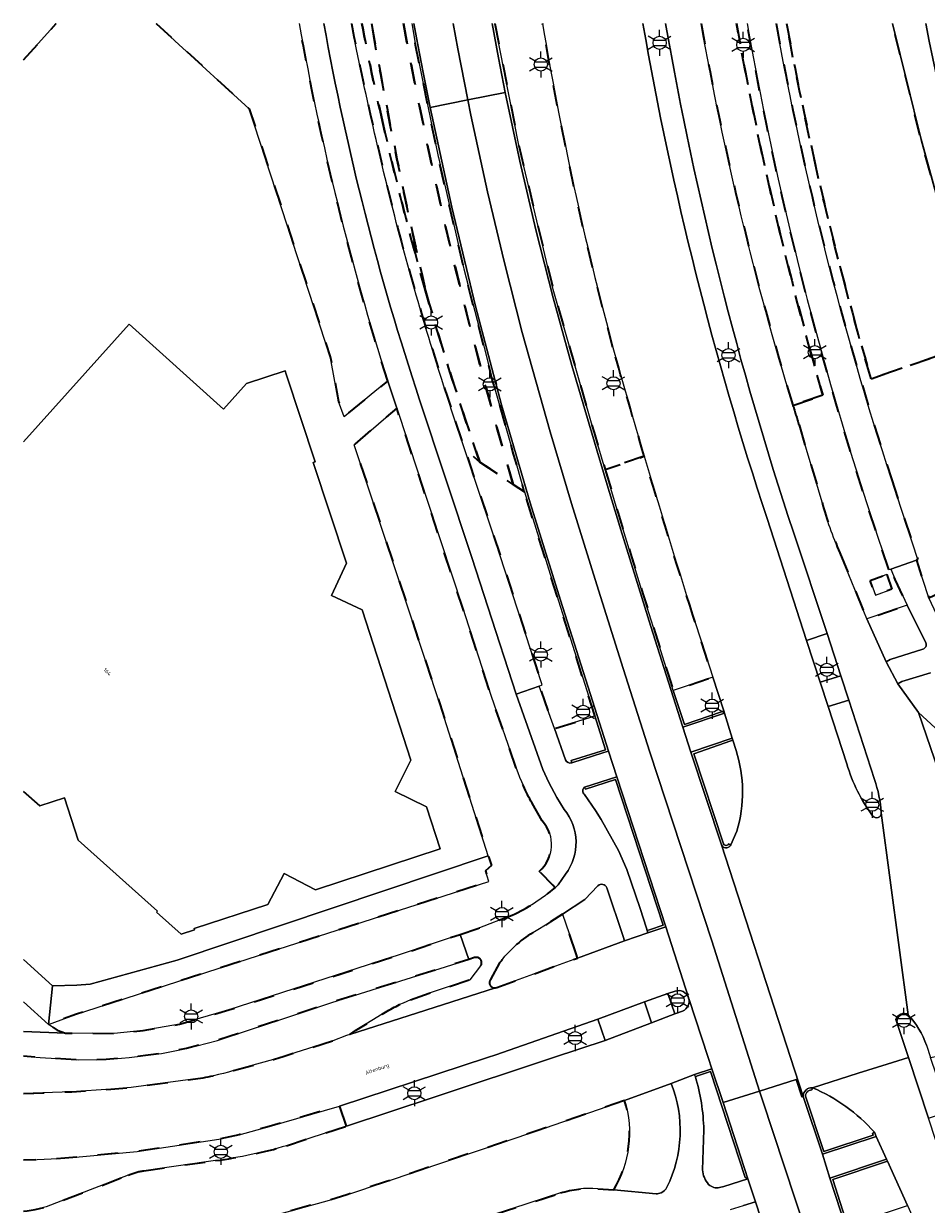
# Model space of a CAD drawing. Extents: x 105780 to 185197, y 477999 to 525027.
# Tile 79 of 256: x 105781 to 105868, y 479986 to 480100. Entities that reach past the tile are written whole.
import ezdxf
from ezdxf.enums import TextEntityAlignment as Align

# ---------------------------------------------------------------- set-up
doc = ezdxf.new("R2010")
doc.units = 0
doc.linetypes.add('XX-HIDDEN', pattern=[4, 2, -2])
for name, color, linetype, lineweight in [('B-GV-GR-MATERIAALGRENS-G', 252, 'XX-HIDDEN', 35), ('B-RO-IE-MEUBILAIR_WEGMEUBILAIR-S', 252, 'Continuous', 25), ('B-WE-GW-WATERGANG_SLOOT_INSTEEK-G', 252, 'Continuous', 30), ('B-XX-KG-KADASTRAAL_BEBOUWING-G', 252, 'Continuous', 20), ('B1-WE-OG-BEBOUWING-T18', 7, 'Continuous', 18), ('B1-WE-OG-TOPOGRAFIE-T18', 10, 'Continuous', 18), ('B1-WE-VH-VERHARDING_ASFALT-GV', 252, 'Continuous', 18), ('B1-WE-VH-VERHARDING_BETON-GV', 252, 'Continuous', 18), ('B1-WE-VH-VERHARDING_BETONSTRAATSTEEN-GV', 252, 'Continuous', 18), ('B1-WE-VH-VERHARDING_OPEN-GV', 252, 'Continuous', 18), ('B1-WE-VH-VERHARDING_TEGEL-GV', 252, 'Continuous', 18)]:
    doc.layers.add(name, color=color, linetype=linetype, lineweight=lineweight)
doc.styles.add('NLCS-ISO', font='NLCS-ISO.ttf')
doc.styles.add('NLCS-ISO-M200-T18', font='NLCS-ISO.ttf', dxfattribs={"height": 0.36})

# ---------------------------------------------------------------- blocks, each defined once
blk = doc.blocks.new('B-SIE-WEG_LICHTMAST-SO')
at = {"ltscale": 0.1}
for p, q in [((0, 1.27), (0, 2.53)), ((-1.1, 0.63), (-2.19, 1.27)), ((1.1, 0.63), (2.19, 1.27)), ((-1.1, -0.63), (-2.19, -1.27)), ((0, -1.27), (0, -2.53)), ((1.1, -0.63), (2.19, -1.27))]:
    blk.add_line(p, q, dxfattribs=at)
at = {"flags": 128}
for points in [[(-1.16, 0.5), (1.16, 0.5)], [(-1.16, -0.5), (1.16, -0.5)]]:
    blk.add_lwpolyline(points, dxfattribs=at)
at = {"ltscale": 0.1}
blk.add_circle((0, 0), 1.27, dxfattribs=at)
at = {"style": 'NLCS-ISO'}
blk.add_attdef('TYPE', text='', height=1.8, dxfattribs=at).set_placement((0, 2.53), align=Align.BOTTOM_CENTER)

msp = doc.modelspace()

# ---------------------------------------------------------------- linework, layer by layer
at = {"layer": 'B-GV-GR-MATERIAALGRENS-G', "flags": 128}
for points in [[(105780.506, 480096.497), (105783.668, 480100.013)], [(105793.34, 480100.013), (105795.146, 480098.359), (105802.341, 480091.772), (105810.202, 480067.694), (105810.957, 480063.468), (105811.525, 480061.977), (105814.68, 480064.572), (105815.729, 480065.42)], [(105827.877, 480055.436), (105828.953, 480054.717), (105828.913, 480054.843), (105827.911, 480058.362), (105825.853, 480065.593), (105825.021, 480068.833), (105823.109, 480076.278), (105823.073, 480076.418), (105821.57, 480082.97), (105820.631, 480087.065), (105820.613, 480087.145), (105819.145, 480094.39), (105818.428, 480097.932), (105818.062, 480100.013)], [(105826.103, 480100.013), (105828.402, 480088.248), (105831.751, 480074.282), (105835.69, 480060.471), (105836.758, 480056.878), (105840.542, 480058.17)], [(105862.496, 480065.665), (105873.088, 480069.281), (105870.977, 480075.547), (105867.326, 480088.792), (105864.571, 480100.013)], [(105873.088, 480069.281), (105862.496, 480065.665)], [(105854.94, 480063.078), (105857.831, 480064.072)], [(105857.831, 480064.072), (105854.94, 480063.078)], [(105828.174, 480027.993), (105825.745, 480034.95), (105822.956, 480043.561), (105816.608, 480062.799), (105815.559, 480061.923), (105812.484, 480059.273), (105820.762, 480034.209), (105825.466, 480019.495), (105825.762, 480018.57), (105825.207, 480018.044), (105825.504, 480017.016), (105809.947, 480012.015), (105785.632, 480004.199), (105782.927, 480003.201), (105783.766, 480002.642), (105784.543, 480002.357), (105789.271, 480002.327), (105792.082, 480002.601), (105795.576, 480003.206), (105800.365, 480004.596), (105816.946, 480009.956), (105822.731, 480011.903)], [(105822.261, 480061.563), (105823.162, 480058.884), (105824.652, 480057.592)], [(105855.523, 480061.195), (105857.751, 480053.705)], [(105824.652, 480057.592), (105827.877, 480055.436)], [(105840.542, 480058.17), (105836.758, 480056.878), (105836.852, 480056.563), (105838.027, 480052.658), (105839.216, 480048.758), (105840.419, 480044.862), (105841.636, 480040.97), (105842.866, 480037.083), (105843.354, 480035.494), (105847.191, 480036.805), (105845.255, 480042.783)], [(105864.467, 480055.975), (105867.023, 480048.161), (105866.877, 480048.101), (105868.08, 480044.461), (105869.419, 480045.085), (105868.709, 480047.178), (105869.577, 480047.492), (105870.422, 480044.992), (105869.921, 480044.766), (105871.259, 480041.873), (105873.22, 480042.27)], [(105859.485, 480048.815), (105862.07, 480042.443), (105865.989, 480043.747), (105864.841, 480046.245), (105864.393, 480047.253), (105864.224, 480047.204)], [(105830.689, 480022.879), (105829.699, 480024.605)], [(105831.917, 480016.425), (105831.722, 480016.68), (105830.388, 480018.003)], [(105822.731, 480011.903), (105824.455, 480012.489), (105827.771, 480013.779)], [(105833.953, 480010.039), (105832.657, 480013.856), (105831.487, 480013.107), (105829.781, 480012.089)], [(105824.142, 480009.658), (105823.585, 480009.477), (105810.321, 480005.321), (105807.047, 480004.216), (105799.248, 480001.652), (105796.267, 480000.871), (105793.831, 480000.397), (105790.718, 480000), (105788.491, 479999.8), (105785.827, 479999.755), (105782.103, 480000), (105780.506, 480000.128)], [(105826.17, 480006.742), (105826.283, 480006.778), (105834.104, 480009.619), (105833.953, 480010.039)], [(105817.945, 480005.566), (105819.746, 480006.209), (105821.663, 480006.856), (105823.663, 480007.517), (105824.717, 480008.859)], [(105826.562, 480009.14), (105825.669, 480007.528)], [(105812.058, 480002.236), (105812.626, 480002.614), (105815.19, 480004.182)], [(105800.812, 479998.73), (105804.673, 479999.813), (105805.287, 480000), (105805.626, 480000.103), (105810.414, 480001.61), (105811.753, 480002.117), (105812.058, 480002.236)], [(105780.506, 479996.522), (105785.162, 479996.69), (105788.932, 479996.932), (105790.916, 479997.103), (105796.878, 479997.894)], [(105838.653, 479995.836), (105830.169, 479992.901), (105815.524, 479987.974), (105811.789, 479986.727), (105809.868, 479986.128), (105803.065, 479984.273)], [(105811.732, 479993.368), (105811.077, 479995.302), (105804.249, 479993.334), (105801.357, 479992.525), (105799.403, 479992.11), (105791.494, 479990.905), (105784.489, 479990.245), (105780.506, 479990.057)], [(105805.938, 479991.467), (105811.732, 479993.368)], [(105792.141, 479989.044), (105799.072, 479990.023)], [(105780.506, 479985.141), (105780.841, 479985.164), (105781.625, 479985.277), (105782.684, 479985.538), (105790.611, 479988.609)], [(105803.509, 479977.991), (105804.506, 479978.201), (105804.582, 479977.953), (105820.083, 479982.884), (105832.44, 479986.891)], [(105836.047, 479987.308), (105837.597, 479987.18)]]:
    msp.add_lwpolyline(points, dxfattribs=at)
for points in [[(105815.729, 480065.42, -0.0321856), (105807.166, 480100.013, -0.0321856)], [(105812.222, 480100.013, 0.0151694), (105816.722, 480080.157)], [(105815.231, 480090.559, -0.0114391), (105813.234, 480100.013, -0.0114391)], [(105813.234, 480100.013, 0.0114391), (105815.231, 480090.559)], [(105814.177, 480100.013, 0.014534), (105819.46, 480073.938)], [(105819.46, 480073.938, -0.014534), (105814.177, 480100.013, -0.014534)], [(105827.877, 480055.436, -0.0258468), (105817.256, 480100.013, -0.0258468)], [(105817.256, 480100.013, 0.0258468), (105827.877, 480055.436)], [(105837.526, 480068.665, -0.023689), (105830.709, 480100.013, -0.023689)], [(105846.056, 480100.013, 0.0304196), (105854.94, 480063.078)], [(105857.831, 480064.072, -0.0263387), (105849.476, 480100.013, -0.0263387)], [(105849.476, 480100.013, 0.0263387), (105857.831, 480064.072)], [(105864.224, 480047.204, -0.0390855), (105850.493, 480100.013, -0.0390855)], [(105853.31, 480100.013, 0.0343768), (105864.467, 480055.975)], [(105862.496, 480065.665, -0.0267881), (105854.326, 480100.013, -0.0267881)], [(105854.326, 480100.013, 0.0267881), (105862.496, 480065.665)], [(105819.46, 480073.938, -0.0146082), (105815.231, 480090.559)], [(105815.231, 480090.559, 0.0146082), (105819.46, 480073.938)], [(105816.722, 480080.157, 0.0152155), (105822.261, 480061.563)], [(105824.652, 480057.592, -0.0145673), (105819.46, 480073.938)], [(105819.46, 480073.938, 0.0145673), (105824.652, 480057.592)], [(105840.542, 480058.17, -0.0034468), (105837.526, 480068.665)], [(105854.94, 480063.078, 0.0016039), (105855.523, 480061.195)], [(105845.255, 480042.783, -0.0051488), (105840.542, 480058.17)], [(105857.751, 480053.705, 0.0359654), (105859.485, 480048.815)], [(105829.699, 480024.605, -0.046757), (105828.174, 480027.993)], [(105830.388, 480018.003, 0.4140609), (105830.689, 480022.879)], [(105827.771, 480013.779, 0.0768154), (105831.917, 480016.425)], [(105829.781, 480012.089, 0.1002013), (105826.562, 480009.14)], [(105824.717, 480008.859, 0.7350041), (105824.142, 480009.658)], [(105825.669, 480007.528, 0.6830411), (105826.17, 480006.742)], [(105815.19, 480004.182, -0.0471423), (105817.945, 480005.566)], [(105796.878, 479997.894, 0.040671), (105800.812, 479998.73)], [(105837.597, 479987.18, 0.211169), (105838.653, 479995.836)], [(105799.072, 479990.023, 0.0413712), (105805.938, 479991.467)], [(105790.611, 479988.609, -0.0686527), (105792.141, 479989.044)], [(105832.44, 479986.891, -0.0928835), (105836.047, 479987.308)]]:
    msp.add_lwpolyline(points, format="xyb", dxfattribs=at)
for points in [[(105828.953, 480054.717), (105827.877, 480055.436), (105824.652, 480057.592), (105823.162, 480058.884), (105825.807, 480051.025), (105829.515, 480039.59), (105830.666, 480036.043), (105830.395, 480035.921), (105831.853, 480031.811), (105835.266, 480032.871), (105835.777, 480033.039), (105832.253, 480044.177)], [(105864.008, 480046.712), (105864.516, 480045.295), (105862.925, 480044.733), (105862.4, 480046.155)]]:
    msp.add_lwpolyline(points, close=True, dxfattribs=at)
at = {"layer": 'B-WE-GW-WATERGANG_SLOOT_INSTEEK-G', "flags": 128}
msp.add_lwpolyline([(105864.571, 480100.013), (105867.326, 480088.792), (105870.977, 480075.547), (105873.088, 480069.281), (105877.02, 480057.613), (105881.9, 480045.589), (105882.679, 480044.588), (105883.357, 480043.872), (105883.662, 480043.689), (105885.119, 480043.427), (105886.729, 480043.384), (105888.258, 480043.631), (105889.781, 480044.194), (105890.578, 480044.987), (105890.452, 480045.418), (105890.235, 480046.104), (105887.237, 480045.506), (105886.378, 480045.737), (105884.887, 480046.495), (105884.366, 480048.051), (105882.777, 480047.106)], dxfattribs=at)
for points in [[(105882.777, 480047.106, -0.0392035), (105867.782, 480100.013, -0.0392035)], [(105867.782, 480100.013, 0.0392035), (105882.777, 480047.106)]]:
    msp.add_lwpolyline(points, format="xyb", dxfattribs=at)
at = {"layer": 'B-XX-KG-KADASTRAAL_BEBOUWING-G', "flags": 128}
for points in [[(105805.902, 480066.113), (105805.796, 480066.433), (105802.083, 480065.203), (105799.854, 480062.724), (105790.731, 480070.926), (105780.506, 480059.555)], [(105780.506, 480025.731), (105782.068, 480024.337), (105784.453, 480025.118), (105785.798, 480021.009), (105793.465, 480014.138), (105793.378, 480014.04), (105795.736, 480011.927), (105797.045, 480012.354), (105797.007, 480012.472), (105804.149, 480014.8), (105805.701, 480017.807), (105808.76, 480016.228), (105820.809, 480020.177), (105819.475, 480024.248), (105816.464, 480025.739), (105817.965, 480028.77), (105813.266, 480043.3), (105810.29, 480044.694), (105811.756, 480047.822), (105808.526, 480057.57), (105808.712, 480057.632), (105805.902, 480066.113)]]:
    msp.add_lwpolyline(points, dxfattribs=at)
at = {"layer": 'B1-WE-VH-VERHARDING_ASFALT-GV'}
for points in [[(105809.562, 480100.013, 0.036145), (105818.822, 480063.623)], [(105816.722, 480080.157, -0.0151694), (105812.222, 480100.013, -0.0151694)], [(105830.709, 480100.013, 0.023689), (105837.526, 480068.665)], [(105852.441, 480052.133, -0.0372373), (105840.429, 480100.013, -0.0372373)], [(105842.614, 480100.013, 0.0368998), (105854.978, 480050.828)], [(105854.94, 480063.078, -0.0304196), (105846.056, 480100.013, -0.0304196)], [(105850.493, 480100.013, 0.0390855), (105864.224, 480047.204)], [(105864.467, 480055.975, -0.0343768), (105853.31, 480100.013, -0.0343768)], [(105822.261, 480061.563, -0.0152155), (105816.722, 480080.157)], [(105837.526, 480068.665, 0.0034468), (105840.542, 480058.17)], [(105855.523, 480061.195, -0.0016039), (105854.94, 480063.078)], [(105840.542, 480058.17, 0.0051488), (105845.255, 480042.783)], [(105859.485, 480048.815, -0.0359654), (105857.751, 480053.705)], [(105849.438, 480029.695, -0.1503201), (105849.509, 480021.905)], [(105862.64, 480023.368, -0.0893737), (105860.158, 480028.404)], [(105862.824, 480026.904, -0.0647084), (105863.483, 480023.673)], [(105863.483, 480023.673, -0.7367764), (105862.64, 480023.368)], [(105844.845, 480005.747, -0.3770816), (105844.267, 480004.494)], [(105864.903, 480003.662, -0.5051322), (105866.077, 480004.137)], [(105866.077, 480004.137, -0.1023779), (105867.846, 480001.178)], [(105800.812, 479998.73, -0.040671), (105796.878, 479997.894)], [(105856.818, 479997.075, -0.1134804), (105862.818, 479992.761)], [(105805.938, 479991.467, -0.0413712), (105799.072, 479990.023)], [(105792.141, 479989.044, 0.0686527), (105790.611, 479988.609)]]:
    msp.add_lwpolyline(points, format="xyb", dxfattribs=at)
at = {"layer": 'B1-WE-VH-VERHARDING_ASFALT-GV', "flags": 128}
for points in [[(105818.822, 480063.623), (105823.863, 480048.368), (105825.432, 480043.589), (105828.168, 480035.149), (105830.395, 480035.921), (105830.666, 480036.043), (105829.515, 480039.59), (105825.807, 480051.025), (105823.162, 480058.884), (105822.261, 480061.563)], [(105857.751, 480053.705), (105855.523, 480061.195)], [(105864.224, 480047.204), (105864.393, 480047.253), (105866.877, 480048.101), (105867.023, 480048.161), (105864.467, 480055.975)], [(105860.158, 480028.404), (105858.332, 480033.941), (105857.563, 480036.29), (105856.234, 480040.351), (105852.441, 480052.133)], [(105854.978, 480050.828), (105858.244, 480041.022), (105859.57, 480036.918), (105860.329, 480034.567), (105862.824, 480026.904)], [(105863.95, 480038.282), (105862.07, 480042.443), (105859.485, 480048.815)], [(105845.255, 480042.783), (105847.191, 480036.805), (105848.24, 480033.531), (105848.312, 480033.309), (105849.067, 480030.904), (105849.133, 480030.68), (105849.438, 480029.695)], [(105867.846, 480001.178), (105868.244, 480000), (105872.416, 480000.851), (105877.86, 480001.961), (105867.091, 480033.375), (105865.079, 480036.129), (105863.95, 480038.282)], [(105869.514, 480031.159), (105867.091, 480033.375), (105877.86, 480001.961)], [(105863.483, 480023.673), (105866.077, 480004.137)], [(105866.077, 480004.137), (105863.483, 480023.673)], [(105849.509, 480021.905), (105848.916, 480020.571), (105848.848, 480020.465), (105848.756, 480020.379), (105848.646, 480020.319), (105848.524, 480020.288), (105848.461, 480020.284), (105848.398, 480020.288), (105848.276, 480020.32), (105848.166, 480020.381), (105848.075, 480020.467), (105848.008, 480020.574), (105854.698, 480000), (105855.924, 479996.229), (105855.94, 479996.401), (105855.963, 479996.474), (105855.991, 479996.565), (105856.074, 479996.716), (105856.187, 479996.847), (105856.275, 479996.915), (105856.323, 479996.952), (105856.479, 479997.027), (105856.646, 479997.068), (105856.818, 479997.075), (105861.252, 479998.471), (105864.054, 479999.353), (105866.109, 480000), (105864.903, 480003.662)], [(105799.248, 480001.652), (105807.047, 480004.216), (105810.321, 480005.321), (105823.585, 480009.477), (105822.731, 480011.903), (105816.946, 480009.956), (105800.365, 480004.596), (105795.576, 480003.206), (105792.082, 480002.601), (105789.271, 480002.327), (105784.543, 480002.357), (105780.506, 480002.512)], [(105844.834, 480005.781), (105844.826, 480005.805), (105842.645, 480012.65), (105840.908, 480012.072), (105838.648, 480011.268), (105834.104, 480009.619), (105826.283, 480006.778), (105826.17, 480006.742), (105819.43, 480004.565), (105812.058, 480002.236), (105811.753, 480002.117), (105810.414, 480001.61), (105805.626, 480000.103), (105805.287, 480000), (105804.673, 479999.813), (105800.812, 479998.73)], [(105825.391, 480000), (105826.189, 480000.262), (105836.064, 480003.7), (105840.564, 480005.371), (105842.846, 480006.187), (105843.527, 480006.405)], [(105843.527, 480006.405), (105843.722, 480006.454), (105843.923, 480006.464), (105844.122, 480006.434), (105844.311, 480006.366), (105844.483, 480006.262), (105844.631, 480006.126), (105844.75, 480005.964), (105844.834, 480005.781)], [(105780.506, 480002.512), (105784.543, 480002.357), (105783.766, 480002.642), (105782.927, 480003.201), (105780.506, 480005.391)], [(105830.169, 479992.901), (105838.653, 479995.836), (105843.163, 479997.496), (105845.426, 479998.36), (105847.098, 479998.911), (105846.739, 480000), (105844.864, 480005.689), (105844.845, 480005.747)], [(105844.267, 480004.494), (105843.512, 480004.216), (105841.239, 480003.345), (105836.759, 480001.655), (105831.765, 480000), (105820.214, 479996.171), (105811.732, 479993.368), (105805.938, 479991.467)], [(105780.506, 480000.128), (105782.103, 480000), (105785.827, 479999.755), (105788.491, 479999.8), (105790.718, 480000), (105793.831, 480000.397), (105796.267, 480000.871), (105799.248, 480001.652)], [(105780.506, 479990.057), (105784.489, 479990.245), (105791.494, 479990.905), (105799.403, 479992.11), (105801.357, 479992.525), (105804.249, 479993.334), (105811.077, 479995.302), (105825.391, 480000)], [(105870.217, 479987.551), (105868.039, 479994.138), (105866.109, 480000), (105864.054, 479999.353), (105861.252, 479998.471), (105856.818, 479997.075)], [(105796.878, 479997.894), (105790.916, 479997.103), (105788.932, 479996.932), (105785.162, 479996.69), (105780.506, 479996.522)], [(105803.065, 479984.273), (105809.868, 479986.128), (105811.789, 479986.727), (105815.524, 479987.974), (105830.169, 479992.901)], [(105862.818, 479992.761), (105862.997, 479992.364), (105864, 479990.167), (105864.089, 479989.969), (105866.016, 479985.669), (105870.157, 479976.52), (105874.143, 479964.366), (105903.002, 479876.378), (105905.628, 479868.4)], [(105799.072, 479990.023), (105792.141, 479989.044)], [(105790.611, 479988.609), (105782.684, 479985.538), (105781.625, 479985.277), (105780.841, 479985.164), (105780.506, 479985.141)]]:
    msp.add_lwpolyline(points, dxfattribs=at)
at = {"layer": 'B1-WE-VH-VERHARDING_BETON-GV', "flags": 128}
for points in [[(105818.062, 480100.013), (105818.428, 480097.932), (105819.145, 480094.39), (105820.613, 480087.145), (105820.631, 480087.065), (105821.57, 480082.97), (105823.073, 480076.418), (105823.109, 480076.278), (105825.021, 480068.833), (105825.853, 480065.593), (105827.911, 480058.362), (105828.913, 480054.843), (105828.953, 480054.717), (105832.253, 480044.177), (105835.777, 480033.039), (105836.811, 480029.772), (105833.487, 480028.716), (105833.558, 480028.508), (105836.642, 480029.497), (105837.09, 480029.622), (105832.462, 480044.244), (105829.5, 480053.655), (105826.755, 480063.131), (105824.229, 480072.668), (105821.923, 480082.26), (105819.838, 480091.903), (105819.164, 480095.275), (105818.517, 480098.652), (105818.268, 480100.013)], [(105818.268, 480100.013), (105818.517, 480098.652), (105819.164, 480095.275), (105819.838, 480091.903), (105823.484, 480092.625), (105822.502, 480097.58), (105822.069, 480100.013)], [(105822.069, 480100.013), (105822.502, 480097.58), (105823.484, 480092.625), (105827.11, 480093.344), (105826.449, 480096.714), (105825.837, 480100.013)], [(105825.837, 480100.013), (105826.449, 480096.714), (105827.11, 480093.344), (105828.519, 480086.692), (105830.06, 480080.07), (105831.735, 480073.48), (105833.541, 480066.925), (105835.479, 480060.408), (105836.875, 480055.718), (105838.291, 480051.034), (105839.726, 480046.356), (105841.181, 480041.684), (105842.656, 480037.018), (105844.294, 480031.943), (105848.312, 480033.309), (105848.24, 480033.531), (105848.033, 480033.447), (105844.431, 480032.222), (105843.354, 480035.494), (105842.866, 480037.083), (105841.636, 480040.97), (105840.419, 480044.862), (105839.216, 480048.758), (105838.027, 480052.658), (105836.852, 480056.563), (105836.758, 480056.878), (105835.69, 480060.471), (105831.751, 480074.282), (105828.402, 480088.248), (105826.103, 480100.013)], [(105860.214, 479983.758), (105858.783, 479988.183), (105863.881, 479989.895), (105864.089, 479989.969), (105864, 479990.167), (105858.507, 479988.322), (105886.418, 479902.891)], [(105879.249, 479900.548), (105851.309, 479986.028), (105850.159, 479985.686)]]:
    msp.add_lwpolyline(points, dxfattribs=at)
for points in [[(105854.698, 480000), (105848.008, 480020.574), (105845.058, 480029.519), (105844.294, 480031.943), (105842.656, 480037.018), (105841.181, 480041.684), (105839.726, 480046.356), (105838.291, 480051.034), (105836.875, 480055.718), (105835.479, 480060.408), (105833.541, 480066.925), (105831.735, 480073.48), (105830.06, 480080.07), (105828.519, 480086.692), (105827.11, 480093.344), (105823.484, 480092.625), (105823.777, 480091.144), (105825.384, 480083.754), (105826.985, 480077.008), (105828.75, 480070.136), (105831.454, 480060.533), (105833.519, 480053.589), (105835.952, 480045.737), (105838.504, 480037.642), (105841.095, 480029.537), (105847.104, 480011.28), (105851.708, 479996.752), (105855.233, 479997.869), (105855.781, 479996.182), (105855.844, 479996.203), (105855.924, 479996.229)], [(105851.708, 479996.752), (105847.104, 480011.28), (105841.095, 480029.537), (105838.504, 480037.642), (105835.952, 480045.737), (105833.519, 480053.589), (105831.454, 480060.533), (105828.75, 480070.136), (105826.985, 480077.008), (105825.384, 480083.754), (105823.777, 480091.144), (105823.484, 480092.625), (105819.838, 480091.903), (105821.923, 480082.26), (105824.229, 480072.668), (105826.755, 480063.131), (105829.5, 480053.655), (105832.462, 480044.244), (105837.09, 480029.622), (105837.911, 480027.156), (105842.645, 480012.65), (105844.826, 480005.805), (105844.834, 480005.781), (105844.84, 480005.764), (105844.845, 480005.747), (105844.864, 480005.689), (105846.739, 480000), (105847.098, 479998.911), (105848.171, 479995.631)], [(105864.008, 480046.712), (105862.4, 480046.155), (105862.925, 480044.733), (105864.516, 480045.295)], [(105845.058, 480029.519), (105848.008, 480020.574), (105848.075, 480020.467), (105848.166, 480020.381), (105848.276, 480020.32), (105848.398, 480020.288), (105848.461, 480020.284), (105848.524, 480020.288), (105848.646, 480020.319), (105848.756, 480020.379), (105848.848, 480020.465), (105848.916, 480020.571), (105848.716, 480020.663), (105848.655, 480020.579), (105848.567, 480020.523), (105848.465, 480020.503), (105848.441, 480020.504), (105848.363, 480020.522), (105848.275, 480020.576), (105848.212, 480020.659), (105845.334, 480029.382), (105848.92, 480030.621), (105849.133, 480030.68), (105849.067, 480030.904), (105849.064, 480030.903)], [(105834.756, 480026.138), (105834.879, 480025.947), (105837.77, 480026.88), (105842.368, 480012.79), (105841.05, 480012.351), (105840.839, 480012.281), (105840.908, 480012.072), (105842.645, 480012.65), (105837.911, 480027.156)], [(105845.426, 479998.36), (105845.46, 479998.251), (105845.493, 479998.142), (105845.7, 479998.218), (105846.957, 479998.633), (105850.307, 479988.398), (105850.582, 479988.256), (105848.171, 479995.631), (105847.098, 479998.911)], [(105858.507, 479988.322), (105857.782, 479990.637), (105855.924, 479996.229), (105855.844, 479996.203), (105855.781, 479996.182), (105855.233, 479997.869), (105851.708, 479996.752), (105851.984, 479995.881), (105860.46, 479970.164), (105882.83, 479901.718), (105886.418, 479902.891)], [(105855.924, 479996.229), (105857.782, 479990.637), (105862.997, 479992.364), (105862.818, 479992.761), (105862.631, 479992.641), (105862.696, 479992.496), (105857.922, 479990.915), (105856.144, 479996.263), (105856.165, 479996.397), (105856.214, 479996.524), (105856.29, 479996.637), (105856.377, 479996.721), (105856.389, 479996.73), (105856.506, 479996.8), (105856.635, 479996.843), (105856.77, 479996.857), (105856.818, 479997.075), (105856.646, 479997.068), (105856.479, 479997.027), (105856.323, 479996.952), (105856.275, 479996.915), (105856.187, 479996.847), (105856.074, 479996.716), (105855.991, 479996.565), (105855.963, 479996.474), (105855.94, 479996.401)], [(105848.171, 479995.631), (105850.582, 479988.256), (105850.585, 479988.257), (105851.309, 479986.028), (105879.249, 479900.548), (105882.83, 479901.718), (105860.46, 479970.164), (105851.984, 479995.881), (105851.708, 479996.752)]]:
    msp.add_lwpolyline(points, close=True, dxfattribs=at)
at = {"layer": 'B1-WE-VH-VERHARDING_BETONSTRAATSTEEN-GV'}
for points in [[(105840.429, 480100.013, 0.0372373), (105852.441, 480052.133)], [(105854.978, 480050.828, -0.0368998), (105842.614, 480100.013, -0.0368998)], [(105849.509, 480021.905, 0.1503201), (105849.438, 480029.695)], [(105860.158, 480028.404, 0.0893737), (105862.64, 480023.368)], [(105863.483, 480023.673, 0.0647084), (105862.824, 480026.904)], [(105834.756, 480026.138, 0.4316286), (105834.759, 480025.436)], [(105862.64, 480023.368, 0.7367764), (105863.483, 480023.673)], [(105844.267, 480004.494, 0.3770816), (105844.845, 480005.747)], [(105866.077, 480004.137, 0.5051322), (105864.903, 480003.662)], [(105867.846, 480001.178, 0.1023779), (105866.077, 480004.137)], [(105845.493, 479998.142, -0.0685208), (105846.309, 479992.999)], [(105862.818, 479992.761, 0.1134804), (105856.818, 479997.075)], [(105846.188, 479989.137, 0.1698555), (105846.782, 479987.712)], [(105846.782, 479987.712, 0.2464524), (105847.842, 479987.407)]]:
    msp.add_lwpolyline(points, format="xyb", dxfattribs=at)
at = {"layer": 'B1-WE-VH-VERHARDING_BETONSTRAATSTEEN-GV', "flags": 128}
for points in [[(105852.441, 480052.133), (105856.234, 480040.351), (105858.244, 480041.022), (105854.978, 480050.828)], [(105868.249, 480037.198), (105865.472, 480036.357), (105865.079, 480036.129), (105867.091, 480033.375), (105869.514, 480031.159)], [(105860.329, 480034.567), (105858.332, 480033.941), (105860.158, 480028.404)], [(105862.824, 480026.904), (105860.329, 480034.567)], [(105849.133, 480030.68), (105848.92, 480030.621), (105845.334, 480029.382), (105848.212, 480020.659)], [(105849.438, 480029.695), (105849.133, 480030.68)], [(105834.759, 480025.436), (105835.834, 480023.898), (105836.387, 480023.032), (105838.073, 480020.026), (105838.85, 480018.18), (105840.151, 480014.422), (105840.765, 480012.507), (105840.839, 480012.281), (105841.05, 480012.351), (105842.368, 480012.79), (105837.77, 480026.88), (105834.879, 480025.947)], [(105834.879, 480025.947), (105834.756, 480026.138)], [(105848.716, 480020.663), (105848.916, 480020.571), (105849.509, 480021.905)], [(105848.212, 480020.659), (105848.275, 480020.576), (105848.363, 480020.522), (105848.441, 480020.504), (105848.465, 480020.503), (105848.567, 480020.523), (105848.655, 480020.579), (105848.716, 480020.663)], [(105843.527, 480006.405), (105842.846, 480006.187), (105843.512, 480004.216), (105844.267, 480004.494)], [(105844.834, 480005.781), (105844.75, 480005.964), (105844.631, 480006.126), (105844.483, 480006.262), (105844.311, 480006.366), (105844.122, 480006.434), (105843.923, 480006.464), (105843.722, 480006.454), (105843.527, 480006.405)], [(105844.845, 480005.747), (105844.84, 480005.764), (105844.834, 480005.781)], [(105864.903, 480003.662), (105866.109, 480000), (105868.039, 479994.138), (105870.008, 479994.788), (105868.244, 480000)], [(105847.842, 479987.407), (105848.245, 479987.502), (105850.582, 479988.256), (105850.307, 479988.398), (105846.957, 479998.633), (105845.7, 479998.218), (105845.493, 479998.142)], [(105856.818, 479997.075), (105856.77, 479996.857)], [(105856.77, 479996.857), (105856.635, 479996.843), (105856.506, 479996.8), (105856.389, 479996.73), (105856.377, 479996.721), (105856.29, 479996.637), (105856.214, 479996.524), (105856.165, 479996.397), (105856.144, 479996.263)], [(105856.144, 479996.263), (105857.922, 479990.915), (105862.696, 479992.496), (105862.631, 479992.641), (105862.818, 479992.761)], [(105846.309, 479992.999), (105846.188, 479989.137)]]:
    msp.add_lwpolyline(points, dxfattribs=at)
msp.add_lwpolyline([(105836.759, 480001.655), (105836.064, 480003.7), (105826.189, 480000.262), (105825.391, 480000), (105811.077, 479995.302), (105811.732, 479993.368), (105820.214, 479996.171), (105831.765, 480000)], close=True, dxfattribs=at)
at = {"layer": 'B1-WE-VH-VERHARDING_OPEN-GV', "flags": 128}
for points in [[(105783.668, 480100.013), (105780.506, 480096.497)], [(105810.202, 480067.694), (105802.341, 480091.772), (105795.146, 480098.359), (105793.34, 480100.013)], [(105780.506, 480059.555), (105790.731, 480070.926), (105799.854, 480062.724), (105802.083, 480065.203), (105805.796, 480066.433), (105805.902, 480066.113)], [(105780.506, 480009.464), (105783.299, 480006.943), (105785.645, 480006.997), (105786.956, 480007.095), (105795.367, 480009.427), (105825.466, 480019.495), (105820.762, 480034.209), (105812.484, 480059.273), (105815.559, 480061.923), (105816.608, 480062.799), (105815.729, 480065.42), (105814.68, 480064.572), (105811.525, 480061.977), (105810.957, 480063.468), (105810.202, 480067.694)], [(105805.902, 480066.113), (105808.712, 480057.632), (105808.526, 480057.57), (105811.756, 480047.822), (105810.29, 480044.694), (105813.266, 480043.3), (105817.965, 480028.77), (105816.464, 480025.739), (105819.475, 480024.248), (105820.809, 480020.177), (105808.76, 480016.228), (105805.701, 480017.807), (105804.149, 480014.8), (105797.007, 480012.472), (105797.045, 480012.354), (105795.736, 480011.927), (105793.378, 480014.04), (105793.465, 480014.138), (105785.798, 480021.009), (105784.453, 480025.118), (105782.068, 480024.337), (105780.506, 480025.731)]]:
    msp.add_lwpolyline(points, dxfattribs=at)
at = {"layer": 'B1-WE-VH-VERHARDING_TEGEL-GV'}
for points in [[(105807.166, 480100.013, 0.0321856), (105815.729, 480065.42)], [(105818.822, 480063.623, -0.036145), (105809.562, 480100.013, -0.036145)], [(105867.793, 480040.12, -0.4516568), (105867.502, 480039.485)], [(105867.502, 480039.485, 0.4516568), (105867.793, 480040.12)], [(105828.174, 480027.993, 0.046757), (105829.699, 480024.605)], [(105833.558, 480028.508, -0.409293), (105832.93, 480028.801)], [(105832.93, 480028.801, 0.409293), (105833.558, 480028.508)], [(105834.759, 480025.436, -0.4316286), (105834.756, 480026.138)], [(105832.797, 480024.002, -0.3472124), (105832.935, 480017.735)], [(105832.935, 480017.735, 0.3472124), (105832.797, 480024.002)], [(105830.689, 480022.879, -0.4140609), (105830.388, 480018.003)], [(105831.917, 480016.425, -0.0768154), (105827.771, 480013.779)], [(105836.915, 480016.411, 0.5547712), (105836.073, 480016.612)], [(105836.073, 480016.612, -0.5547712), (105836.915, 480016.411)], [(105826.562, 480009.14, -0.1002013), (105829.781, 480012.089)], [(105824.142, 480009.658, -0.7350041), (105824.717, 480008.859)], [(105826.17, 480006.742, -0.6830411), (105825.669, 480007.528)], [(105817.945, 480005.566, 0.0471423), (105815.19, 480004.182)], [(105846.309, 479992.999, 0.0685208), (105845.493, 479998.142)], [(105842.75, 479987.438, 0.2110791), (105843.163, 479997.496)], [(105843.163, 479997.496, -0.2110791), (105842.75, 479987.438)], [(105838.653, 479995.836, -0.211169), (105837.597, 479987.18)], [(105846.782, 479987.712, -0.1698555), (105846.188, 479989.137)], [(105836.047, 479987.308, 0.0928835), (105832.44, 479986.891)], [(105841.694, 479986.823, 0.0946183), (105842.181, 479986.891)], [(105842.181, 479986.891, -0.0946183), (105841.694, 479986.823)], [(105842.181, 479986.891, 0.13801), (105842.75, 479987.438)], [(105842.75, 479987.438, -0.13801), (105842.181, 479986.891)], [(105847.842, 479987.407, -0.2464524), (105846.782, 479987.712)]]:
    msp.add_lwpolyline(points, format="xyb", dxfattribs=at)
at = {"layer": 'B1-WE-VH-VERHARDING_TEGEL-GV', "flags": 128}
for points in [[(105815.729, 480065.42), (105816.608, 480062.799), (105822.956, 480043.561), (105825.745, 480034.95), (105828.174, 480027.993)], [(105832.797, 480024.002), (105832.092, 480025.16), (105831.312, 480026.585), (105830.747, 480027.844), (105828.168, 480035.149), (105825.432, 480043.589), (105823.863, 480048.368), (105818.822, 480063.623)], [(105869.669, 480041.109), (105868.08, 480044.461), (105866.877, 480048.101), (105864.393, 480047.253), (105864.841, 480046.245), (105865.989, 480043.747), (105867.793, 480040.12)], [(105865.989, 480043.747), (105862.07, 480042.443), (105863.95, 480038.282), (105864.352, 480038.487), (105867.502, 480039.485)], [(105867.793, 480040.12), (105865.989, 480043.747)], [(105867.502, 480039.485), (105864.352, 480038.487), (105863.95, 480038.282), (105865.079, 480036.129), (105865.472, 480036.357), (105868.249, 480037.198)], [(105832.93, 480028.801), (105831.853, 480031.811), (105830.395, 480035.921), (105828.168, 480035.149), (105830.747, 480027.844), (105831.312, 480026.585), (105832.092, 480025.16), (105832.797, 480024.002)], [(105835.777, 480033.039), (105835.266, 480032.871), (105831.853, 480031.811), (105832.93, 480028.801)], [(105833.558, 480028.508), (105833.487, 480028.716), (105836.811, 480029.772), (105835.777, 480033.039)], [(105834.756, 480026.138), (105837.911, 480027.156), (105837.09, 480029.622), (105836.642, 480029.497), (105833.558, 480028.508)], [(105829.699, 480024.605), (105830.689, 480022.879)], [(105836.915, 480016.411), (105838.496, 480011.691), (105838.648, 480011.268), (105840.908, 480012.072), (105840.839, 480012.281), (105840.765, 480012.507), (105840.151, 480014.422), (105838.85, 480018.18), (105838.073, 480020.026), (105836.387, 480023.032), (105835.834, 480023.898), (105834.759, 480025.436)], [(105830.388, 480018.003), (105831.722, 480016.68), (105831.917, 480016.425), (105832.212, 480016.707), (105832.935, 480017.735)], [(105832.935, 480017.735), (105832.212, 480016.707), (105831.917, 480016.425)], [(105836.073, 480016.612), (105834.799, 480015.291), (105832.657, 480013.856), (105833.953, 480010.039), (105834.104, 480009.619), (105838.648, 480011.268), (105838.496, 480011.691), (105836.915, 480016.411)], [(105834.799, 480015.291), (105836.073, 480016.612)], [(105829.781, 480012.089), (105831.487, 480013.107), (105832.657, 480013.856), (105834.799, 480015.291)], [(105827.771, 480013.779), (105824.455, 480012.489), (105822.731, 480011.903), (105823.585, 480009.477), (105824.142, 480009.658)], [(105780.506, 480005.391), (105782.927, 480003.201), (105783.299, 480006.943), (105780.506, 480009.464)], [(105824.717, 480008.859), (105823.663, 480007.517), (105821.663, 480006.856), (105819.746, 480006.209), (105817.945, 480005.566)], [(105825.669, 480007.528), (105826.562, 480009.14)], [(105815.19, 480004.182), (105812.626, 480002.614), (105812.058, 480002.236), (105819.43, 480004.565), (105826.17, 480006.742)], [(105845.493, 479998.142), (105845.46, 479998.251), (105845.426, 479998.36), (105843.163, 479997.496)], [(105843.163, 479997.496), (105838.653, 479995.836)], [(105846.188, 479989.137), (105846.309, 479992.999)], [(105848.882, 479985.305), (105850.159, 479985.686), (105851.309, 479986.028), (105850.585, 479988.257), (105850.582, 479988.256), (105848.245, 479987.502), (105847.842, 479987.407)], [(105832.44, 479986.891), (105820.083, 479982.884)], [(105841.694, 479986.823), (105837.597, 479987.18), (105836.047, 479987.308)], [(105837.597, 479987.18), (105841.694, 479986.823)]]:
    msp.add_lwpolyline(points, dxfattribs=at)
for points in [[(105858.244, 480041.022), (105856.234, 480040.351), (105857.563, 480036.29), (105859.57, 480036.918)], [(105847.191, 480036.805), (105843.354, 480035.494), (105844.431, 480032.222), (105848.033, 480033.447), (105848.24, 480033.531)], [(105859.57, 480036.918), (105857.563, 480036.29), (105858.332, 480033.941), (105860.329, 480034.567)], [(105844.294, 480031.943), (105845.058, 480029.519), (105849.064, 480030.903), (105849.067, 480030.904), (105848.312, 480033.309)], [(105809.947, 480012.015), (105825.504, 480017.016), (105825.207, 480018.044), (105825.762, 480018.57), (105825.466, 480019.495), (105795.367, 480009.427), (105786.956, 480007.095), (105785.645, 480006.997), (105783.299, 480006.943), (105782.927, 480003.201), (105785.632, 480004.199)], [(105842.846, 480006.187), (105840.564, 480005.371), (105841.239, 480003.345), (105843.512, 480004.216)], [(105840.564, 480005.371), (105836.064, 480003.7), (105836.759, 480001.655), (105841.239, 480003.345)], [(105862.997, 479992.364), (105857.782, 479990.637), (105858.507, 479988.322), (105864, 479990.167)], [(105864.089, 479989.969), (105863.881, 479989.895), (105858.783, 479988.183), (105860.214, 479983.758), (105866.016, 479985.669)]]:
    msp.add_lwpolyline(points, close=True, dxfattribs=at)

# ---------------------------------------------------------------- block references
at = {"layer": 'B-RO-IE-MEUBILAIR_WEGMEUBILAIR-S', "xscale": 0.5, "yscale": 0.5, "zscale": 0.5}
for p in [(105842.038, 480098.154), (105850.127, 480097.958), (105830.55, 480096.064), (105819.924, 480071.1), (105848.699, 480067.939), (105857.057, 480068.224), (105825.617, 480065.121), (105837.578, 480065.223), (105830.55, 480038.976), (105858.215, 480037.504), (105834.633, 480033.436), (105847.108, 480034.033), (105862.61, 480024.448), (105826.781, 480013.877), (105843.779, 480005.528), (105796.72, 480003.971), (105865.664, 480003.535), (105833.854, 480001.878), (105818.308, 479996.539), (105799.583, 479990.873)]:
    msp.add_blockref('B-SIE-WEG_LICHTMAST-SO', p, dxfattribs=at)

# ---------------------------------------------------------------- texts
at = {"layer": 'B1-WE-OG-BEBOUWING-T18', "style": 'NLCS-ISO-M200-T18'}
msp.add_text('164', height=0.36, rotation=316.1, dxfattribs=at).set_placement((105788.606, 480037.3), align=Align.MIDDLE)
at = {"layer": 'B1-WE-OG-TOPOGRAFIE-T18', "style": 'NLCS-ISO-M200-T18'}
msp.add_text('Altenburg', height=0.36, rotation=18.8, dxfattribs=at).set_placement((105814.726, 479998.839), align=Align.MIDDLE)

doc.saveas('drawing.dxf')
